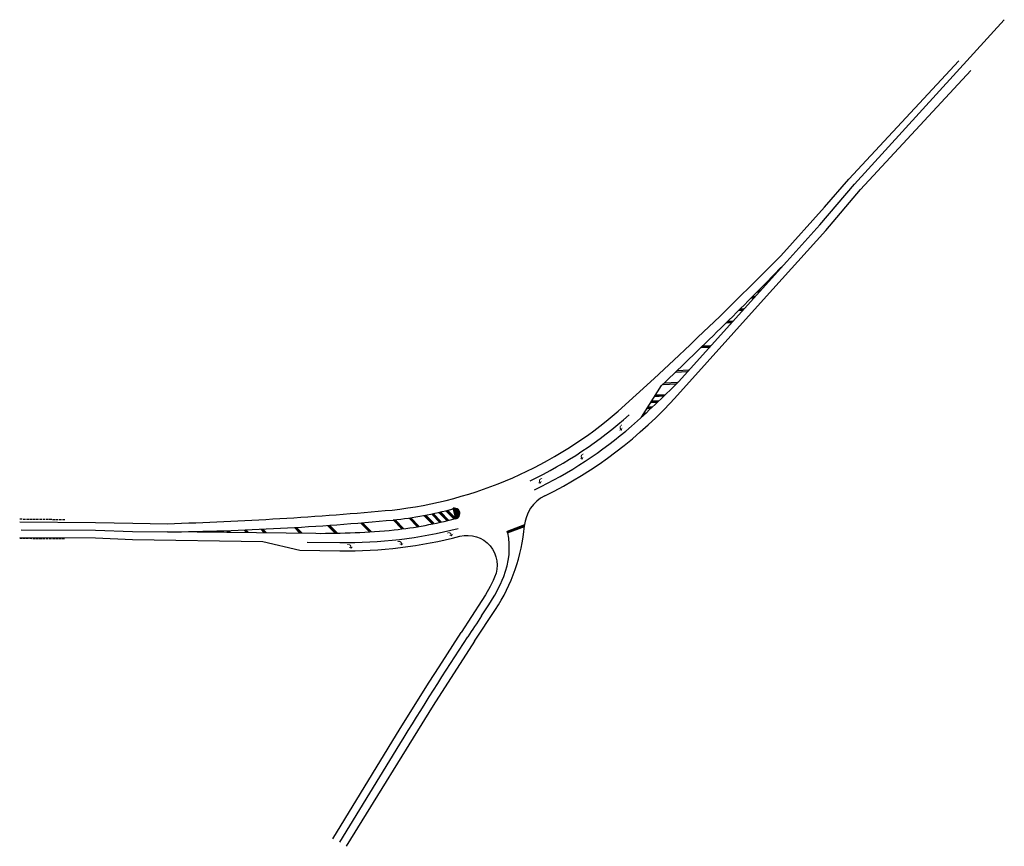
# Model space of a CAD drawing. Header units: feet. Extents: x 2296903 to 2298226, y 574567 to 575679.
import ezdxf

# ---------------------------------------------------------------- set-up
doc = ezdxf.new("R2010")
doc.units = ezdxf.units.FT
doc.header["$LTSCALE"] = 20
doc.header["$MEASUREMENT"] = 0
doc.linetypes.add('dsolidcl', pattern=[0])
doc.linetypes.add('OhDOT_USTN3', pattern=[0.22, 0.165, -0.055])
for name, color, linetype in [('PM_P_Cells', 7, 'Continuous'), ('PM_P_Channelizing_Line', 7, 'Continuous'), ('PM_P_CL_Double_Solid', 2, 'dsolidcl'), ('PM_P_Edge_Line', 7, 'Continuous'), ('PM_P_Island', 7, 'Continuous'), ('PM_P_Stop_Line', 7, 'Continuous'), ('PM_P_Transverse_Line', 7, 'Continuous'), ('PM_X_CL_Double_Solid', 2, 'dsolidcl'), ('PM_X_Edge_Line', 2, 'Continuous'), ('PV_X_EOP', 7, 'OhDOT_USTN3')]:
    doc.layers.add(name, color=color, linetype=linetype)

# ---------------------------------------------------------------- blocks, each defined once
blk = doc.blocks.new('PMRTP')
at = {"layer": 'PM_P_Cells', "linetype": 'Continuous', "lineweight": 0}
blk.add_hatch(color=7, dxfattribs=at).paths.add_polyline_path([(-5.5, 3.3, -0.418865), (-2.2, 0), (-2.2, 0), (-2.2, -0.7), (0, 0), (-2.6, -3), (-6.1, -0.3), (-3.8, -0.7), (-3.8, 0, 0.414214), (-6.1, 2.3), (-8, 2.3), (-8, 3.3)])
at = {"layer": 'Defpoints', "color": 7, "linetype": 'Continuous', "lineweight": 30}
for p in [(-8, 0), (0, 0)]:
    blk.add_point(p, dxfattribs=at)
blk = doc.blocks.new('PMLFTP')
at = {"layer": 'PM_P_Cells', "linetype": 'Continuous', "lineweight": 0}
blk.add_hatch(color=7, dxfattribs=at).paths.add_polyline_path([(-5.5, -3.3, 0.418865), (-2.2, 0), (-2.2, 0), (-2.2, 0.7), (0, 0), (-2.6, 3), (-6.1, 0.3), (-3.8, 0.7), (-3.8, 0, -0.414214), (-6.1, -2.3), (-8, -2.3), (-8, -3.3)])
at = {"layer": 'Defpoints', "color": 7, "linetype": 'Continuous', "lineweight": 30}
for p in [(-8, 0), (0, 0)]:
    blk.add_point(p, dxfattribs=at)

msp = doc.modelspace()

# ---------------------------------------------------------------- hatches: boundary and pattern name
at = {"layer": 'PM_P_Island'}
h = msp.add_hatch(color=256, dxfattribs=at)
h.dxf.hatch_style = 1
edge = h.paths.add_edge_path()
edge.add_arc((2297486.9, 575015.1), 7.29, 283.621, 463.621)
edge.add_line((2297485.2, 575022.2), (2297488.7, 575008))

# ---------------------------------------------------------------- linework, layer by layer
at = {"layer": 'PM_P_Channelizing_Line'}
msp.add_lwpolyline([(2297289.2, 574976.8), (2297333, 574976.1, 0.067063), (2297491.8, 574995.2)], format="xyb", dxfattribs=at)
msp.add_arc((2297343.1, 575572.2), 568.7, 295.5928, 311.7333, dxfattribs=at)
at = {"layer": 'PM_P_CL_Double_Solid'}
for p, q in [((2297977.9, 575403.4), (2298024.8, 575458)), ((2297933.8, 575354.4), (2297977.9, 575403.4)), ((2297788, 575192.2), (2297933.8, 575354.4)), ((2297738.2, 575144.6), (2297765.1, 575187.4)), ((2297300.5, 574988.5), (2297101.2, 574990.5)), ((2297523.3, 574877.5), (2297532.3, 574891))]:
    msp.add_line(p, q, dxfattribs=at)
for points in [[(2297404.6, 575006.5, 0.035998), (2297485.4, 575021.4, 0.035812)], [(2297406, 574993.1, 0.035812), (2297488.4, 575008.3)]]:
    msp.add_lwpolyline(points, format="xyb", dxfattribs=at)
msp.add_lwpolyline([(2297004.4, 574992.7), (2297054.4, 574991.1), (2297101.2, 574990.5)], dxfattribs=at)
for centre, radius, start, end in [((2294108, 579050.9), 5319.9, 313.4278, 315.9846), ((2296658.7, 576323), 1598.1, 311.8434, 314.9634), ((2297344.5, 575570.3), 579.9, 295.5498, 310.9739), ((2297055.4, 578726.9), 3736.8, 270.7023, 275.3611), ((2297307.2, 576050.3), 1061.8, 269.6389, 275.3395), ((2297460.7, 574968.7), 100, 337.6315, 11.8223), ((2297337.4, 575019.4), 233.4, 326.6214, 337.6315), ((2302742.8, 571438.7), 6250.4, 146.62139, 146.93117)]:
    msp.add_arc(centre, radius, start, end, dxfattribs=at)
at = {"layer": 'PM_P_Edge_Line'}
for p, q in [((2297986, 575396.1), (2298032.5, 575451.1)), ((2297902.5, 575303.1), (2297986, 575396.1)), ((2297786.9, 575174.5), (2297902.5, 575303.1)), ((2297513.9, 574843.3), (2297542.1, 574885.9))]:
    msp.add_line(p, q, dxfattribs=at)
at = {"layer": 'PM_P_Edge_Line', "flags": 128}
for points in [[(2297004.6, 575003.1), (2297054.6, 575002.1), (2297101.4, 575001.5, 0.015255), (2297403.1, 575019.9, 0.152071), (2297707.1, 575152.9), (2297755.6, 575197), (2297781.9, 575221.5), (2297803.7, 575242.1), (2297814.3, 575252.2), (2297843.7, 575280.4), (2297870.3, 575306.5), (2297885, 575321), (2297908.7, 575344.6), (2297925.6, 575361.7), (2297984.4, 575427.2), (2298017.1, 575465)], [(2297004.3, 574982.3), (2297054.3, 574980.1), (2297229.3, 574977.6), (2297279.1, 574965.9), (2297332.9, 574965.1, 0.066991), (2297494.3, 574984.5, -0.627765), (2297540.9, 574929.5), (2297538.9, 574925.2), (2297534.8, 574916.9), (2297528.6, 574905.8), (2297523.7, 574898), (2297496.1, 574854.9)]]:
    msp.add_lwpolyline(points, format="xyb", dxfattribs=at)
at = {"layer": 'PM_P_Edge_Line'}
for centre, radius, start, end in [((2297342.4, 575573.7), 597.4, 296.4475, 318.0708), ((2297630.7, 574994.1), 50, 116.4475, 175.206), ((2297341.2, 575018.4), 240.6, 326.599, 355.206)]:
    msp.add_arc(centre, radius, start, end, dxfattribs=at)
at = {"layer": 'PM_P_Island'}
msp.add_line((2297488.7, 575008), (2297485.2, 575022.2), dxfattribs=at)
msp.add_arc((2297486.9, 575015.1), 7.29, 283.621, 103.621, dxfattribs=at)
at = {"layer": 'PM_P_Stop_Line'}
for p, q in [((2297581.1, 575000.1), (2297557.7, 574990.9)), ((2297558.1, 574989), (2297557.7, 574990.9)), ((2297580.9, 574998.2), (2297558.1, 574989))]:
    msp.add_line(p, q, dxfattribs=at)
msp.add_solid([(2297557.7, 574990.9), (2297581.1, 575000.1), (2297558.1, 574989), (2297580.9, 574997.9)], dxfattribs=at)
at = {"layer": 'PM_P_Transverse_Line'}
for p, q in [((2297902.7, 575321.8, 6505.2), (2297903.8, 575321.8, 6505.2)), ((2297904.7, 575323.9, 6505.2), (2297905.7, 575323.9, 6505.2)), ((2297910.8, 575330, 6505.2), (2297911.2, 575330.1, 6505.2)), ((2297912.9, 575332.2, 6505.2), (2297913.1, 575332.2, 6505.2)), ((2297888.4, 575307.3, 2168.4), (2297890.9, 575307.4, 2168.4)), ((2297894.5, 575313.5, 4336.8), (2297896.4, 575313.6, 4336.8)), ((2297896.6, 575315.6, 4336.8), (2297898.3, 575315.7, 4336.8)), ((2297886.3, 575305.2, 2168.4), (2297889, 575305.3, 2168.4)), ((2297869.8, 575288.6, 2168.4), (2297874.2, 575288.8, 2168.4)), ((2297871.9, 575290.7, 2168.4), (2297876.1, 575290.9, 2168.4)), ((2297852.9, 575271.8, 2168.4), (2297859.2, 575272.1, 2168.4)), ((2297855.1, 575273.9, 2168.4), (2297861.1, 575274.2, 2168.4)), ((2297818.9, 575238.4, 2168.4), (2297829.4, 575239, 2168.4)), ((2297821.1, 575240.6, 2168.4), (2297831.3, 575241.1, 2168.4)), ((2297784.6, 575205.3, 2168.4), (2297799.9, 575206.1, 2168.4)), ((2297786.8, 575207.5, 2168.4), (2297801.7, 575208.3, 2168.4)), ((2297767.3, 575188.8, 4336.8), (2297784.7, 575189.8, 4336.8)), ((2297769.5, 575191, 4336.8), (2297786.9, 575191.9, 4336.8)), ((2297757.7, 575174.8, 4336.8), (2297770.2, 575175.5, 4336.8)), ((2297751.4, 575164.6, 2168.4), (2297759.4, 575165, 2168.4)), ((2297752.7, 575166.7, 2168.4), (2297761.6, 575167.1, 2168.4)), ((2297756.5, 575172.7, 4336.8), (2297768, 575173.3, 4336.8)), ((2297742.5, 575150.5, 1084.2), (2297743.9, 575150.5, 1084.2)), ((2297746.3, 575156.6, 2168.4), (2297750.7, 575156.8, 2168.4)), ((2297747.6, 575158.7, 2168.4), (2297752.9, 575158.9, 2168.4)), ((2297741.2, 575148.4, 1084.2), (2297741.6, 575148.4, 1084.2)), ((2297476.5, 575005.8), (2297466.2, 575016.3)), ((2297478.8, 575006.4), (2297468.5, 575016.8)), ((2297486.1, 575008.2), (2297475.9, 575018.5)), ((2297488.3, 575008.7), (2297478.2, 575019.1)), ((2297416, 574994.8), (2297404.9, 575006.1)), ((2297418.5, 574995.1), (2297407.5, 575006.4)), ((2297436.8, 574997.8), (2297426, 575008.8)), ((2297439.2, 574998.2), (2297428.5, 575009.2)), ((2297456.9, 575001.5), (2297446.4, 575012.2)), ((2297459.3, 575002), (2297448.8, 575012.7)), ((2297466.8, 575003.6), (2297456.4, 575014.2)), ((2297469.1, 575004.1), (2297458.7, 575014.7)), ((2297146.8, 574990.5), (2297146.6, 574990.8)), ((2297149.7, 574990.5), (2297149.3, 574990.9)), ((2297158.8, 574990.4), (2297158.2, 574991.1)), ((2297161.7, 574990.4), (2297160.9, 574991.2)), ((2297170.8, 574990.3), (2297169.7, 574991.4)), ((2297173.7, 574990.3), (2297172.4, 574991.5)), ((2297182.8, 574990.2), (2297181.2, 574991.8)), ((2297185.7, 574990.1), (2297183.9, 574991.9)), ((2297206.8, 574989.9), (2297204.2, 574992.6)), ((2297209.7, 574989.9), (2297206.9, 574992.8)), ((2297230.8, 574989.7), (2297227, 574993.6)), ((2297233.7, 574989.7), (2297229.7, 574993.7)), ((2297278.8, 574989.2), (2297272.2, 574996)), ((2297281.7, 574989.2), (2297274.9, 574996.1)), ((2297326.4, 574989.2), (2297316.9, 574998.8)), ((2297329.2, 574989.2), (2297319.6, 574999)), ((2297372.2, 574991), (2297361.2, 575002.2)), ((2297374.8, 574991.2), (2297363.8, 575002.4)), ((2297557.7, 574990.9), (2297581.1, 575000.1)), ((2297558.1, 574989), (2297580.9, 574997.9))]:
    msp.add_line(p, q, dxfattribs=at)
for points in [[(2297902.7, 575321.8, 6505.2), (2297904.7, 575323.9, 6505.2), (2297903.8, 575321.8, 6505.2), (2297905.7, 575323.9, 6505.2)], [(2297910.8, 575330, 6505.2), (2297912.9, 575332.2, 6505.2), (2297911.2, 575330.1, 6505.2), (2297913.1, 575332.2, 6505.2)], [(2297886.3, 575305.2, 2168.4), (2297888.4, 575307.3, 2168.4), (2297889, 575305.3, 2168.4), (2297890.9, 575307.4, 2168.4)], [(2297894.5, 575313.5, 4336.8), (2297896.6, 575315.6, 4336.8), (2297896.4, 575313.6, 4336.8), (2297898.3, 575315.7, 4336.8)], [(2297869.8, 575288.6, 2168.4), (2297871.9, 575290.7, 2168.4), (2297874.2, 575288.8, 2168.4), (2297876.1, 575290.9, 2168.4)], [(2297852.9, 575271.8, 2168.4), (2297855.1, 575273.9, 2168.4), (2297859.2, 575272.1, 2168.4), (2297861.1, 575274.2, 2168.4)], [(2297818.9, 575238.4, 2168.4), (2297821.1, 575240.6, 2168.4), (2297829.4, 575239, 2168.4), (2297831.3, 575241.1, 2168.4)], [(2297784.6, 575205.3, 2168.4), (2297786.8, 575207.5, 2168.4), (2297799.9, 575206.1, 2168.4), (2297801.7, 575208.3, 2168.4)], [(2297767.3, 575188.8, 4336.8), (2297769.5, 575191, 4336.8), (2297784.7, 575189.8, 4336.8), (2297786.9, 575191.9, 4336.8)], [(2297756.5, 575172.7, 4336.8), (2297757.7, 575174.8, 4336.8), (2297768, 575173.3, 4336.8), (2297770.2, 575175.5, 4336.8)], [(2297751.4, 575164.6, 2168.4), (2297752.7, 575166.7, 2168.4), (2297759.4, 575165, 2168.4), (2297761.6, 575167.1, 2168.4)], [(2297741.2, 575148.4, 1084.2), (2297742.5, 575150.5, 1084.2), (2297741.6, 575148.4, 1084.2), (2297743.9, 575150.5, 1084.2)], [(2297746.3, 575156.6, 2168.4), (2297747.6, 575158.7, 2168.4), (2297750.7, 575156.8, 2168.4), (2297752.9, 575158.9, 2168.4)], [(2297466.2, 575016.3), (2297468.5, 575016.8), (2297476.5, 575005.8), (2297478.8, 575006.4)], [(2297475.9, 575018.5), (2297478.2, 575019.1), (2297486.1, 575008.2), (2297488.3, 575008.7)], [(2297404.9, 575006.1), (2297407.5, 575006.4), (2297416, 574994.8), (2297418.5, 574995.1)], [(2297426, 575008.8), (2297428.5, 575009.2), (2297436.8, 574997.8), (2297439.2, 574998.2)], [(2297446.4, 575012.2), (2297448.8, 575012.7), (2297456.9, 575001.5), (2297459.3, 575002)], [(2297456.4, 575014.2), (2297458.7, 575014.7), (2297466.8, 575003.6), (2297469.1, 575004.1)], [(2297146.6, 574990.8), (2297149.3, 574990.9), (2297146.8, 574990.5), (2297149.7, 574990.5)], [(2297158.2, 574991.1), (2297160.9, 574991.2), (2297158.8, 574990.4), (2297161.7, 574990.4)], [(2297169.7, 574991.4), (2297172.4, 574991.5), (2297170.8, 574990.3), (2297173.7, 574990.3)], [(2297181.2, 574991.8), (2297183.9, 574991.9), (2297182.8, 574990.2), (2297185.7, 574990.1)], [(2297204.2, 574992.6), (2297206.9, 574992.8), (2297206.8, 574989.9), (2297209.7, 574989.9)], [(2297227, 574993.6), (2297229.7, 574993.7), (2297230.8, 574989.7), (2297233.7, 574989.7)], [(2297272.2, 574996), (2297274.9, 574996.1), (2297278.8, 574989.2), (2297281.7, 574989.2)], [(2297316.9, 574998.8), (2297319.6, 574999), (2297326.4, 574989.2), (2297329.2, 574989.2)], [(2297361.2, 575002.2), (2297363.8, 575002.4), (2297372.2, 574991), (2297374.8, 574991.2)]]:
    msp.add_solid(points, dxfattribs=at)
at = {"layer": 'PM_X_CL_Double_Solid', "flags": 128}
for points in [[(2298024.8, 575458), (2298226, 575679.5)], [(2296904.4, 574993.3), (2297004.4, 574992.7)]]:
    msp.add_lwpolyline(points, dxfattribs=at)
msp.add_lwpolyline([(2297332.8, 574573), (2297413.7, 574705.1, -0.006821), (2297504.8, 574849.2, -0.006803)], format="xyb", dxfattribs=at)
at = {"layer": 'PM_X_Edge_Line'}
for p, q in [((2298165.1, 575624.3, 1079.9), (2298017.1, 575465)), ((2298032.5, 575451.1), (2298181.1, 575611.3, 1079.4)), ((2296902.8, 575003.9, 1113), (2297004.6, 575003.1)), ((2296902.6, 574983.1, 1113.1), (2297004.3, 574982.3)), ((2297466.4, 574809.1, 1085), (2297496.2, 574854.9, 1085.3)), ((2297513.9, 574843.3), (2297458.2, 574756.7, 1084.6)), ((2297453, 574788.3, 1084.8), (2297466.4, 574809.1, 1085)), ((2297413.9, 574725.9, 1083.9), (2297453, 574788.3, 1084.8)), ((2297458.2, 574756.7, 1084.6), (2297341.6, 574567.5, 1079.7)), ((2297323.3, 574577.4, 1079.7), (2297413.9, 574725.9, 1083.9))]:
    msp.add_line(p, q, dxfattribs=at)
at = {"layer": 'PV_X_EOP'}
for p, q in [((2296963.3, 575006.7, 1112.9), (2296902.9, 575007.4, 1112.9)), ((2296963, 574980.9, 1113), (2296902.6, 574981.5, 1113))]:
    msp.add_line(p, q, dxfattribs=at)

# ---------------------------------------------------------------- block references
at = {"layer": 'PM_P_Cells'}
for name, p, rotation in [('PMLFTP', (2297707.9, 575127.3), 220.0624435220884), ('PMLFTP', (2297655.3, 575088.8), 213.5151836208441), ('PMLFTP', (2297598.8, 575056.6), 206.7394686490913), ('PMRTP', (2297485.3, 574987.9), 13.19397767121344), ('PMRTP', (2297418.6, 574975.5), 6.845300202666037), ('PMRTP', (2297350.7, 574970.6), 0.4207913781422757)]:
    msp.add_blockref(name, p, dxfattribs=dict(at, rotation=rotation))

doc.saveas('drawing.dxf')
